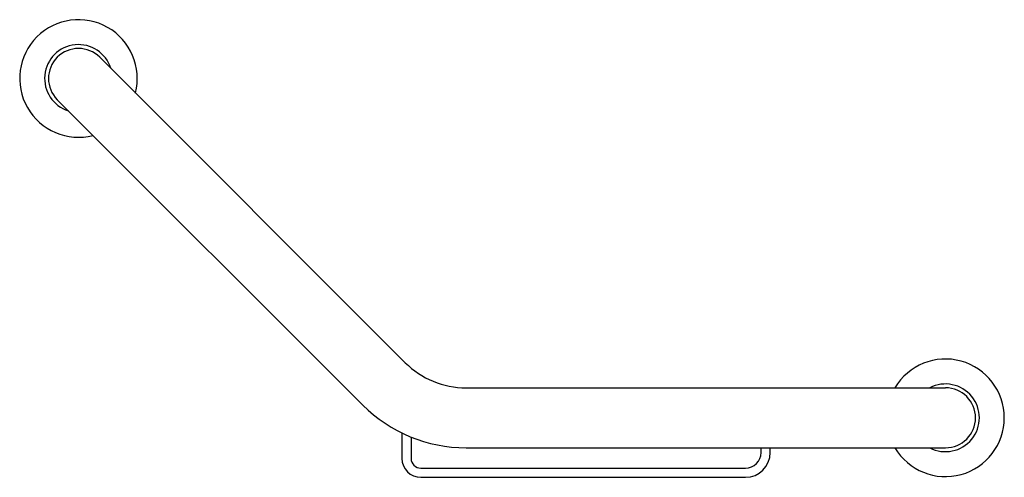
# Model space of a CAD drawing. Header units: millimetres. Extents: x 4185.181 to 4185.59, y 2131.694 to 2131.884.
import ezdxf

# ---------------------------------------------------------------- set-up
doc = ezdxf.new("R2010")
doc.units = ezdxf.units.MM
doc.layers.add('SANINDUSA', color=3, linetype='Continuous')

msp = doc.modelspace()

# ---------------------------------------------------------------- linework, layer by layer
at = {"layer": 'SANINDUSA'}
for p, q in [((4185.213889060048, 2131.868769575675), (4185.340886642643, 2131.74177199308)), ((4185.19625050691, 2131.851131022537), (4185.323248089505, 2131.724133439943)), ((4185.36613395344, 2131.731314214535), (4185.565412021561, 2131.731314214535)), ((4185.339493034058, 2131.712568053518), (4185.339493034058, 2131.701979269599)), ((4185.343284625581, 2131.710853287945), (4185.343284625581, 2131.701979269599)), ((4185.36613395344, 2131.706369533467), (4185.565412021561, 2131.706369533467)), ((4185.488762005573, 2131.704392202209), (4185.488762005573, 2131.706369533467)), ((4185.492553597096, 2131.704392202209), (4185.492553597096, 2131.706369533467)), ((4185.347375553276, 2131.697888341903), (4185.482258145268, 2131.697888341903)), ((4185.347375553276, 2131.694096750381), (4185.482258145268, 2131.694096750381))]:
    msp.add_line(p, q, dxfattribs=at)
for centre, radius, start, end in [((4185.205069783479, 2131.859950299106), 0.02444578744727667, 345.6955452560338, 284.3044547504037), ((4185.205069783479, 2131.859950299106), 0.01406880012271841, 17.47434010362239, 252.5256598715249), ((4185.205069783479, 2131.859950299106), 0.01247234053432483, 45, 225), ((4185.205069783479, 2131.859950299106), 0.02444578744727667, 345.6861424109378, 345.6955452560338), ((4185.205069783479, 2131.859950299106), 0.02444578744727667, 284.3044547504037, 284.3138576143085), ((4185.36613395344, 2131.767019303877), 0.0357050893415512, 225, 270), ((4185.565412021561, 2131.718841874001), 0.02444578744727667, 210.6876726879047, 149.3123273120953), ((4185.565412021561, 2131.718841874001), 0.01406880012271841, 242.4743400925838, 117.5256599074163), ((4185.565412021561, 2131.718841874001), 0.02444578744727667, 149.3123273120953, 149.3138575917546), ((4185.565412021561, 2131.718841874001), 0.01247234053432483, 270, 90), ((4185.36613395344, 2131.767019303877), 0.06064977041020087, 225, 270), ((4185.482258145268, 2131.704392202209), 0.006503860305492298, 270, 0), ((4185.482258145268, 2131.704392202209), 0.01029545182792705, 270, 0), ((4185.565412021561, 2131.718841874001), 0.02444578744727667, 210.6861424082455, 210.6876726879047), ((4185.347375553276, 2131.701979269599), 0.007882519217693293, 180, 270), ((4185.347375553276, 2131.701979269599), 0.004090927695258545, 180, 270)]:
    msp.add_arc(centre, radius, start, end, dxfattribs=at)

doc.saveas('drawing.dxf')
